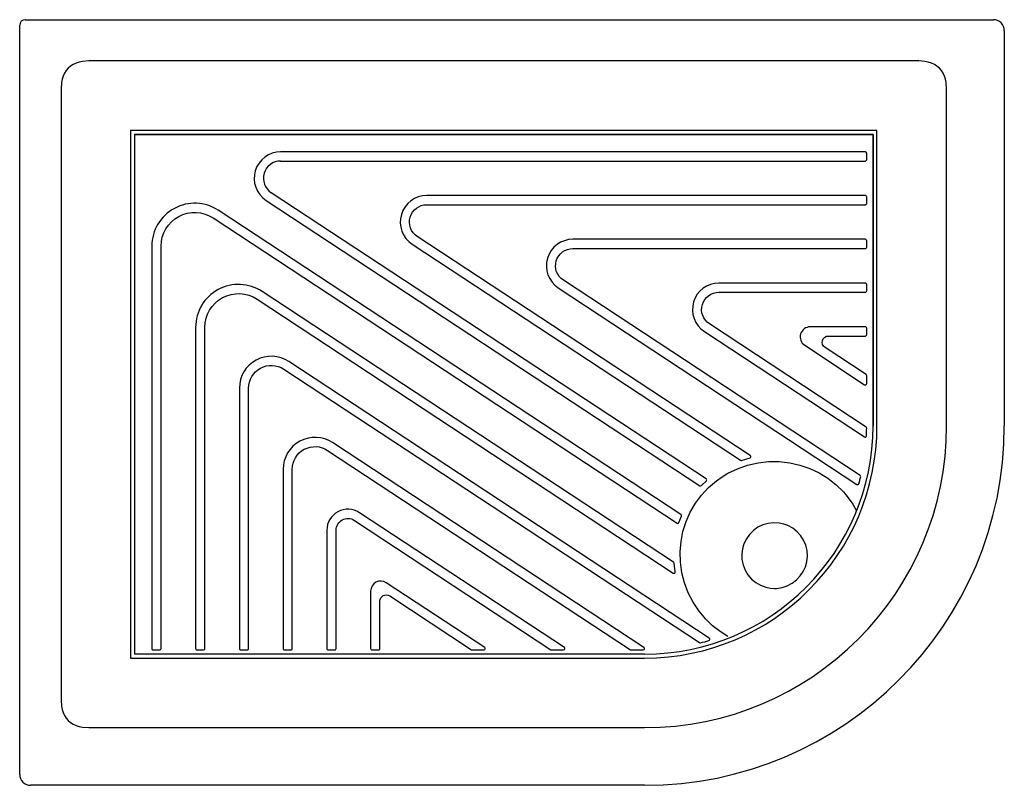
# Model space of a CAD drawing. Header units: millimetres. Extents: x 0 to 0.9, y -0.7 to 0.
import ezdxf

# ---------------------------------------------------------------- set-up
doc = ezdxf.new("R2010")
doc.units = ezdxf.units.MM
doc.layers.add('BLOCKS', color=3, linetype='Continuous')

msp = doc.modelspace()

# ---------------------------------------------------------------- linework, layer by layer
at = {"layer": 'BLOCKS'}
for p, q in [((0.005, 0), (0.89, 0)), ((0, -0.69), (0, -0.005)), ((0.9, -0.01), (0.9, -0.37124)), ((0.06322, -0.03777), (0.05751, -0.03811)), ((0.82178, -0.03777), (0.06322, -0.03777)), ((0.82749, -0.03811), (0.82178, -0.03777)), ((0.03811, -0.05751), (0.03777, -0.06322)), ((0.84723, -0.06322), (0.84689, -0.05751)), ((0.03777, -0.06322), (0.03777, -0.62178)), ((0.84723, -0.37124), (0.84723, -0.06322)), ((0.1014, -0.1014), (0.1014, -0.5836)), ((0.7836, -0.1014), (0.1014, -0.1014)), ((0.105, -0.105), (0.105, -0.5785)), ((0.105, -0.105), (0.105, -0.58)), ((0.78, -0.105), (0.105, -0.105)), ((0.105, -0.105), (0.78, -0.105)), ((0.78, -0.37124), (0.78, -0.105)), ((0.78, -0.105), (0.78, -0.37124)), ((0.7836, -0.37124), (0.7836, -0.1014)), ((0.773, -0.1208), (0.23854, -0.1208)), ((0.7742, -0.128), (0.7742, -0.122)), ((0.23854, -0.1292), (0.773, -0.1292)), ((0.62744, -0.41986), (0.22985, -0.1582)), ((0.22524, -0.16522), (0.62169, -0.42613)), ((0.62315, -0.42602), (0.62764, -0.4217)), ((0.1014, -0.5836), (0.57124, -0.5836)), ((0.57124, -0.58), (0.105, -0.58)), ((0.03777, -0.62178), (0.03811, -0.62749)), ((0.05751, -0.64689), (0.06322, -0.64723)), ((0.06322, -0.64723), (0.57124, -0.64723)), ((0.57124, -0.7), (0.01, -0.7))]:
    msp.add_line(p, q, dxfattribs=at)
at = {"layer": 'BLOCKS', "flags": 128}
for points in [[(0.05751, -0.03811), (0.05445, -0.03872), (0.05159, -0.03967), (0.04894, -0.04093), (0.04653, -0.04251), (0.04438, -0.04438), (0.04251, -0.04653), (0.04093, -0.04894), (0.03967, -0.05159), (0.03872, -0.05445), (0.03811, -0.05751)], [(0.84689, -0.05751), (0.84628, -0.05445), (0.84533, -0.05159), (0.84407, -0.04894), (0.84249, -0.04653), (0.84062, -0.04438), (0.83847, -0.04251), (0.83606, -0.04093), (0.83341, -0.03967), (0.83055, -0.03872), (0.82749, -0.03811)], [(0.64742, -0.56399), (0.64018, -0.5594), (0.63342, -0.55409), (0.62724, -0.54815), (0.62099, -0.54071), (0.61559, -0.5326), (0.61115, -0.52396), (0.60774, -0.51496), (0.60534, -0.5056), (0.60399, -0.49607), (0.60372, -0.48664), (0.60449, -0.4772), (0.60627, -0.46793), (0.60908, -0.45895), (0.61286, -0.45031), (0.61758, -0.44217), (0.6232, -0.43463), (0.62965, -0.42775), (0.6368, -0.42164), (0.64197, -0.418), (0.64738, -0.41474), (0.65617, -0.41052), (0.66541, -0.40729), (0.67492, -0.40512), (0.68455, -0.40405), (0.69426, -0.40404), (0.70389, -0.40511), (0.71313, -0.40721), (0.72211, -0.4103), (0.73067, -0.41435), (0.73871, -0.41931), (0.74617, -0.42515), (0.75292, -0.43177), (0.75742, -0.43717), (0.76145, -0.44295), (0.76496, -0.44905)], [(0.69002, -0.52), (0.69188, -0.51994), (0.69687, -0.5192), (0.70166, -0.51764), (0.70614, -0.51529), (0.71016, -0.51221), (0.71352, -0.50862), (0.71623, -0.50455), (0.7182, -0.50023), (0.71946, -0.49566), (0.71999, -0.49056), (0.71965, -0.48541), (0.71847, -0.48057), (0.71652, -0.47597), (0.71387, -0.47183), (0.71058, -0.46817), (0.70663, -0.46503), (0.70221, -0.4626), (0.69833, -0.46118), (0.69431, -0.46031), (0.68925, -0.46001), (0.68423, -0.46056), (0.67937, -0.46195), (0.67482, -0.46413), (0.67067, -0.46706), (0.66707, -0.47066), (0.6642, -0.4747), (0.66203, -0.47915), (0.66066, -0.48375), (0.66004, -0.48849), (0.6602, -0.49348), (0.66119, -0.49836), (0.66304, -0.50315), (0.66568, -0.50756), (0.66899, -0.51141), (0.67292, -0.51466), (0.67724, -0.51715), (0.68191, -0.51889), (0.68593, -0.51972), (0.69002, -0.52)], [(0.03811, -0.62749), (0.03872, -0.63055), (0.03967, -0.63341), (0.04093, -0.63606), (0.04251, -0.63847), (0.04438, -0.64062), (0.04653, -0.64249), (0.04894, -0.64407), (0.05159, -0.64533), (0.05445, -0.64628), (0.05751, -0.64689)]]:
    msp.add_lwpolyline(points, dxfattribs=at)
at = {"layer": 'BLOCKS'}
for points in [[(0.7742, -0.162, 0.414214), (0.773, -0.1608), (0.37208, -0.1608, 0.744361), (0.35878, -0.20522), (0.65894, -0.40276, 0.208147), (0.65989, -0.40293), (0.66757, -0.40071, 0.625821), (0.66785, -0.39857), (0.36339, -0.1982, -0.744361), (0.37208, -0.1692), (0.773, -0.1692, 0.414214), (0.7742, -0.168)], [(0.18155, -0.17429, 0.597005), (0.1208, -0.20704), (0.1208, -0.575, 0.414214), (0.122, -0.5762), (0.128, -0.5762, 0.414214), (0.1292, -0.575), (0.1292, -0.20704, -0.597005), (0.17693, -0.18131), (0.60086, -0.46031, 0.471085), (0.60263, -0.45976), (0.60482, -0.45392, 0.340723), (0.60434, -0.45254)], [(0.7742, -0.202, 0.414214), (0.773, -0.2008), (0.50562, -0.2008, 0.744361), (0.49232, -0.24522), (0.76535, -0.4249, 0.510735), (0.76716, -0.42421, 0.007869), (0.76873, -0.41802, 0.315186), (0.76823, -0.41674), (0.49693, -0.2382, -0.744361), (0.50562, -0.2092), (0.773, -0.2092, 0.414214), (0.7742, -0.208)], [(0.22155, -0.2485, 0.597005), (0.1608, -0.28125), (0.1608, -0.575, 0.414214), (0.162, -0.5762), (0.168, -0.5762, 0.414214), (0.1692, -0.575), (0.1692, -0.28125, -0.597005), (0.21693, -0.25552), (0.59742, -0.50593, 0.627383), (0.59928, -0.50482), (0.59823, -0.49686, 0.206688), (0.59771, -0.49606)], [(0.7742, -0.242, 0.414214), (0.773, -0.2408), (0.63916, -0.2408, 0.744361), (0.62586, -0.28522), (0.77213, -0.38148, 0.581577), (0.77399, -0.38053, 0.008741), (0.77419, -0.37344, 0.255229), (0.77365, -0.37242), (0.63047, -0.2782, -0.744361), (0.63916, -0.2492), (0.773, -0.2492, 0.414214), (0.7742, -0.248)], [(0.7742, -0.288), (0.7742, -0.282, 0.414214), (0.773, -0.2808), (0.72262, -0.2808, 0.744361), (0.71756, -0.29769), (0.77234, -0.33373, 0.597005), (0.7742, -0.33273), (0.7742, -0.32555, 0.252344), (0.77366, -0.32455), (0.73613, -0.29984, -0.744361), (0.73931, -0.2892), (0.773, -0.2892, 0.414214)], [(0.24605, -0.31251, 0.597005), (0.2008, -0.33691), (0.2008, -0.575, 0.414214), (0.202, -0.5762), (0.208, -0.5762, 0.414214), (0.2092, -0.575), (0.2092, -0.33691, -0.597005), (0.24143, -0.31953), (0.62137, -0.56957, 0.211566), (0.62232, -0.56973, 0.00977), (0.63004, -0.56758, 0.636938), (0.63036, -0.56543)], [(0.28605, -0.38672, 0.597005), (0.2408, -0.41112), (0.2408, -0.575, 0.414214), (0.242, -0.5762), (0.248, -0.5762, 0.414214), (0.2492, -0.575), (0.2492, -0.41112, -0.597005), (0.28143, -0.39374), (0.55838, -0.576, 0.146551), (0.55904, -0.5762), (0.56995, -0.5762, 0.744361), (0.57061, -0.574)], [(0.31056, -0.45074, 0.597005), (0.2808, -0.46677), (0.2808, -0.575, 0.414214), (0.282, -0.5762), (0.288, -0.5762, 0.414214), (0.2892, -0.575), (0.2892, -0.46677, -0.597005), (0.30594, -0.45775), (0.48562, -0.576, 0.146551), (0.48628, -0.5762), (0.49719, -0.5762, 0.744361), (0.49785, -0.574)], [(0.33506, -0.51475, 0.597005), (0.3208, -0.52243), (0.3208, -0.575, 0.414214), (0.322, -0.5762), (0.328, -0.5762, 0.414214), (0.3292, -0.575), (0.3292, -0.53171, -0.597005), (0.33819, -0.52686), (0.41286, -0.576, 0.146551), (0.41352, -0.5762), (0.42443, -0.5762, 0.744361), (0.42509, -0.574)]]:
    msp.add_lwpolyline(points, format="xyb", close=True, dxfattribs=at)
for centre, radius, start, end in [((0.005, -0.005), 0.005, 90, 180), ((0.89, -0.01), 0.01, 0, 90), ((0.23854, -0.145), 0.0242, 90, 236.6503), ((0.773, -0.122), 0.0012, 0, 90), ((0.23854, -0.145), 0.0158, 90, 236.6503), ((0.773, -0.128), 0.0012, 270, 0), ((0.57124, -0.37124), 0.32876, 270, 0), ((0.57124, -0.37124), 0.27599, 270, 0), ((0.57124, -0.37124), 0.21237, 270, 0), ((0.57124, -0.37124), 0.20876, 270, 0), ((0.62678, -0.42086), 0.0012, 315.80107, 56.6503), ((0.62235, -0.42513), 0.0012, 236.6503, 311.98098), ((0.01, -0.69), 0.01, 180, 270)]:
    msp.add_arc(centre, radius, start, end, dxfattribs=at)

doc.saveas('drawing.dxf')
